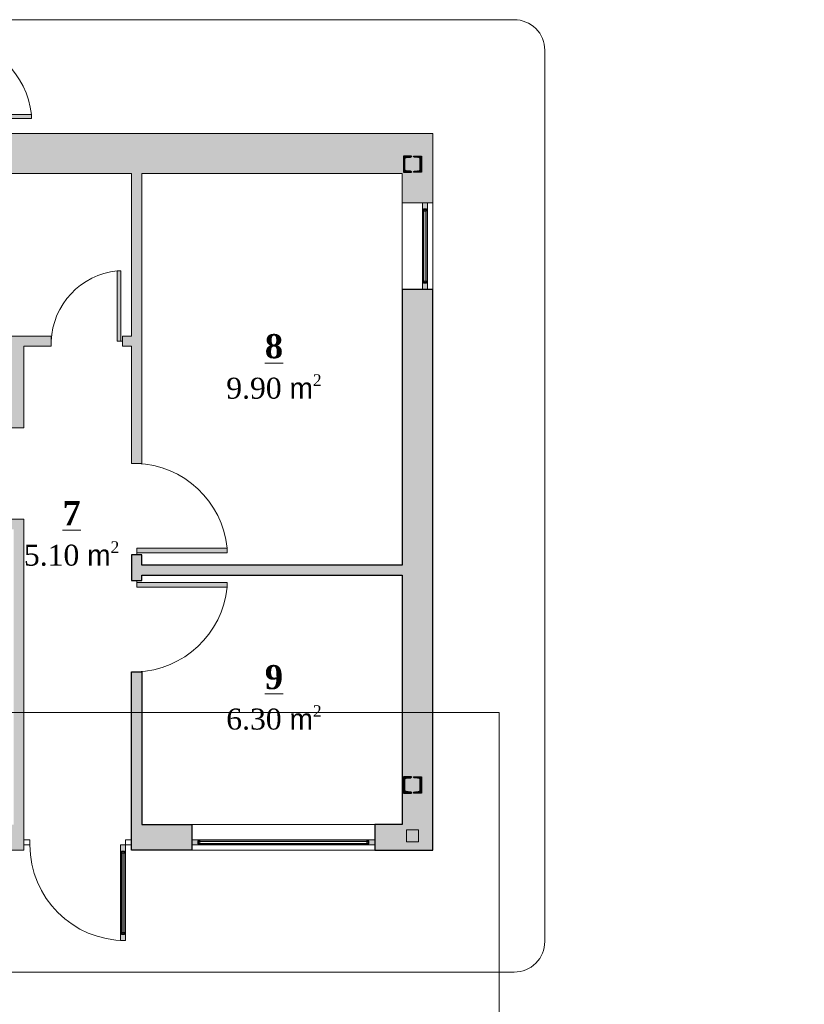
# Model space of a CAD drawing. Header units: millimetres. Extents: x -40905 to 48254, y -76282 to -42687.
# Tile 3 of 23: x -28415 to -20705, y -64324 to -54648. Entities that reach past the tile are written whole.
import ezdxf

# ---------------------------------------------------------------- set-up
doc = ezdxf.new("R2010")
doc.units = ezdxf.units.MM
for name, color, linetype, lineweight in [('CТЕНЫ', 7, 'Continuous', 30), ('gor', 251, 'Continuous', 20), ('vid vne razreza', 7, 'Continuous', 5)]:
    doc.layers.add(name, color=color, linetype=linetype, lineweight=lineweight)
doc.layers.add('KAREBEBI', color=7, linetype='Continuous')
doc.layers.add('ZOMEBI', color=20, linetype='Continuous')
doc.styles.get("Standard").update_dxf_attribs({"font": 'times.ttf'})

# ---------------------------------------------------------------- blocks, each defined once
blk = doc.blocks.new('kaobka')
at = {"layer": 'vid vne razreza', "lineweight": 9, "ltscale": 0.5}
h = blk.add_hatch(dxfattribs=at)
h.set_pattern_fill('ANSI31', color=253, style=0)
h.set_pattern_definition([(45, (1818676.401, 898355.451), (-2.2450640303, 2.2450640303), [])])
edge = h.paths.add_edge_path()
edge.add_line((20, -70), (62.8, -65.8))
edge.add_arc((61.7, -52.6), 13.3, 274.67524, 359.08296)
edge.add_line((75, -52.8), (75, 52.8))
edge.add_arc((61.7, 52.6), 13.3, 0.91704, 85.32476)
edge.add_line((62.8, 65.8), (20, 70))
edge.add_arc((20, 80), 10, 180, 270, ccw=False)
edge.add_line((10, 80), (90, 80))
edge.add_line((90, 80), (90, -80))
edge.add_line((90, -80), (10, -80))
edge.add_arc((20, -80), 10, 90, 180, ccw=False)
edge = h.paths.add_edge_path()
edge.add_line((-20, -70), (-62.8, -65.8))
edge.add_arc((-61.7, -52.6), 13.3, 180.91704, 265.32476, ccw=False)
edge.add_line((-75, -52.8), (-75, 52.8))
edge.add_arc((-61.7, 52.6), 13.3, 94.67524, 179.08296, ccw=False)
edge.add_line((-62.8, 65.8), (-20, 70))
edge.add_arc((-20, 80), 10, 270, 360)
edge.add_line((-10, 80), (-90, 80))
edge.add_line((-90, 80), (-90, -80))
edge.add_line((-90, -80), (-10, -80))
edge.add_arc((-20, -80), 10, 0, 90)
at = {"layer": 'CТЕНЫ', "lineweight": 30}
for points in [[(-20, -70), (-62.8, -65.8, -0.385907), (-75, -52.8), (-75, 52.8, -0.385907), (-62.8, 65.8), (-20, 70, 0.414214), (-10, 80), (-90, 80), (-90, -80), (-10, -80, 0.414214), (-20, -70)], [(20, -70), (62.8, -65.8, 0.385907), (75, -52.8), (75, 52.8, 0.385907), (62.8, 65.8), (20, 70, -0.414214), (10, 80), (90, 80), (90, -80), (10, -80, -0.414214), (20, -70)]]:
    blk.add_lwpolyline(points, format="xyb", dxfattribs=at)
blk = doc.blocks.new('KAREBI - 90')
at = {"layer": 'KAREBEBI', "lineweight": 20, "true_color": 0x9f622d}
blk.add_hatch(color=25, dxfattribs=at).paths.add_polyline_path([(6.67, 88.89), (2.22, 88.89), (2.22, 0), (6.67, 0)])
at = {"color": 246, "lineweight": 9}
blk.add_lwpolyline([(6.67, 88.89), (6.67, 0), (2.22, 0), (2.22, 88.89)], close=True, dxfattribs=at)
at = {"color": 246, "lineweight": 0}
blk.add_lwpolyline([(2.22, 0), (0, 0)], dxfattribs=at)
blk.add_arc((-2.62, -3.32), 92.68, 2.05318, 84.2516, dxfattribs=at)

msp = doc.modelspace()

# ---------------------------------------------------------------- hatches: boundary and pattern name
at = {"layer": 'vid vne razreza', "lineweight": 30, "ltscale": 0.5, "true_color": 0xfaf5bd}
h = msp.add_hatch(color=254, dxfattribs=at)
h.paths.add_polyline_path([(-30945.4, -55967.5), (-29145.4, -55967.5), (-29145.4, -55637.5), (-28995.4, -55637.5), (-28995.4, -55767.5), (-24355.4, -55767.5), (-24355.4, -56447.5), (-24655.4, -56447.5), (-24655.4, -56157.5), (-27215.4, -56157.5), (-27215.4, -59007.5), (-27315.4, -59007.5), (-27315.4, -57857.5), (-27405.4, -57857.5), (-27405.4, -57757.5), (-27315.4, -57757.5), (-27315.4, -56157.5), (-30965.4, -56157.5), (-30965.4, -57757.5), (-28105.4, -57757.5), (-28105.4, -57857.5), (-28375.4, -57857.5), (-28375.4, -58657.5), (-28505.4, -58657.5), (-28505.4, -57857.5), (-30955.4, -57857.5), (-30955.4, -59457.5), (-29695.4, -59457.5), (-29695.4, -59557.5), (-28375.4, -59557.5), (-28375.4, -62807.5), (-28580.4, -62807.5), (-28580.4, -62557.5), (-28475.4, -62557.5), (-28475.4, -59657.5), (-29795.4, -59657.5), (-29795.4, -59557.5), (-31025.4, -59557.5), (-31025.4, -61147.5), (-31175.4, -61147.5), (-31175.4, -56587.5), (-31225.4, -56587.5), (-31225.4, -56387.5), (-31175.4, -56387.5), (-31175.4, -54807.5), (-32505.4, -54807.5), (-32505.4, -56387.5), (-32005.4, -56387.5), (-32005.4, -56587.5), (-32525.4, -56587.5), (-32525.4, -57387.5), (-32625.4, -57387.5), (-32625.4, -54837.5), (-38135.4, -54837.5), (-38135.4, -62547.5), (-37195.4, -62547.5), (-37195.4, -62037.5), (-36915.4, -62037.5), (-36915.4, -62807.5), (-38315.4, -62807.5), (-38315.4, -54657.5), (-28995.4, -54657.5), (-28995.4, -54857.5), (-29145.4, -54857.5), (-29145.4, -54807.5), (-30945.4, -54807.5)])
h.paths.add_polyline_path([(-24655.4, -60107.5), (-24655.4, -62557.5), (-24925.4, -62557.5), (-24925.4, -62807.5), (-24355.4, -62807.5), (-24355.4, -57297.5), (-24655.4, -57297.5), (-24655.4, -60007.5), (-27215.4, -60007.5), (-27215.4, -59907.5), (-27315.4, -59907.5), (-27315.4, -60157.5), (-27215.4, -60157.5), (-27215.4, -60107.5)])
h.paths.add_polyline_path([(-27215.4, -61057.5), (-27215.4, -62557.5), (-26725.4, -62557.5), (-26725.4, -62807.5), (-27315.4, -62807.5), (-27315.4, -61057.5)], flags=17)
h.paths.add_polyline_path([(-30930.4, -62047.5), (-31180.4, -62047.5), (-31180.4, -62807.5), (-29780.4, -62807.5), (-29780.4, -62557.5), (-30930.4, -62557.5)], flags=17)
at = {"layer": 'vid vne razreza', "lineweight": 30, "ltscale": 0.5}
h = msp.add_hatch(color=254, dxfattribs=at)
h.paths.add_polyline_path([(-24441.2, -56527.6), (-24425.6, -56527.6), (-24425.6, -56513.3), (-24441.2, -56513.3)])
h.paths.add_polyline_path([(-24446.6, -56512.3), (-24419.9, -56512.3), (-24419.9, -56508.4), (-24446.6, -56508.4)], flags=17)
h.paths.add_polyline_path([(-24458.1, -56447.5), (-24458.1, -56527.5), (-24448.1, -56527.5), (-24448.1, -56507.5), (-24418.1, -56507.5), (-24418.1, -56527.5), (-24408.1, -56527.5), (-24408.1, -56447.5)])
h.paths.add_polyline_path([(-24441.2, -57217.5), (-24425.6, -57217.5), (-24425.6, -57231.8), (-24441.2, -57231.8)])
h.paths.add_polyline_path([(-24446.6, -57232.8), (-24419.9, -57232.8), (-24419.9, -57236.7), (-24446.6, -57236.7)], flags=17)
h.paths.add_polyline_path([(-24458.1, -57297.5), (-24458.1, -57217.5), (-24448.1, -57217.5), (-24448.1, -57237.5), (-24418.1, -57237.5), (-24418.1, -57217.5), (-24408.1, -57217.5), (-24408.1, -57297.5)])
h = msp.add_hatch(color=140, dxfattribs=at)
h.paths.add_polyline_path([(-24423.9, -57231.8), (-24419.9, -57231.8), (-24419.9, -56513.3), (-24423.9, -56513.3)])
h.paths.add_polyline_path([(-24446.6, -56513.3), (-24442.6, -56513.3), (-24442.6, -57231.8), (-24446.6, -57231.8)])
h = msp.add_hatch(color=254, dxfattribs=at)
h.paths.add_polyline_path([(-27408.5, -62837.6), (-27392.9, -62837.6), (-27392.9, -62823.3), (-27408.5, -62823.3)])
h.paths.add_polyline_path([(-27413.8, -62822.3), (-27387.2, -62822.3), (-27387.2, -62818.4), (-27413.8, -62818.4)], flags=17)
h.paths.add_polyline_path([(-27425.4, -62757.5), (-27425.4, -62837.5), (-27415.4, -62837.5), (-27415.4, -62817.5), (-27385.4, -62817.5), (-27385.4, -62837.5), (-27375.4, -62837.5), (-27375.4, -62757.5)])
h.paths.add_polyline_path([(-27408.5, -63617.5), (-27392.9, -63617.5), (-27392.9, -63631.8), (-27408.5, -63631.8)])
h.paths.add_polyline_path([(-27413.8, -63632.8), (-27387.2, -63632.8), (-27387.2, -63636.7), (-27413.8, -63636.7)], flags=17)
h.paths.add_polyline_path([(-27425.4, -63697.5), (-27425.4, -63617.5), (-27415.4, -63617.5), (-27415.4, -63637.5), (-27385.4, -63637.5), (-27385.4, -63617.5), (-27375.4, -63617.5), (-27375.4, -63697.5)])
h = msp.add_hatch(color=254, dxfattribs=at)
h.paths.add_polyline_path([(-25005.4, -62724.5), (-25005.4, -62740), (-24991.1, -62740), (-24991.1, -62724.5)])
h.paths.add_polyline_path([(-24990.1, -62719.1), (-24990.1, -62745.8), (-24986.2, -62745.8), (-24986.2, -62719.1)], flags=17)
h.paths.add_polyline_path([(-24925.4, -62707.5), (-25005.4, -62707.5), (-25005.4, -62717.5), (-24985.4, -62717.5), (-24985.4, -62747.5), (-25005.4, -62747.5), (-25005.4, -62757.5), (-24925.4, -62757.5)])
h.paths.add_polyline_path([(-26645.3, -62724.5), (-26645.3, -62740), (-26659.7, -62740), (-26659.7, -62724.5)])
h.paths.add_polyline_path([(-26660.7, -62719.1), (-26660.7, -62745.8), (-26664.5, -62745.8), (-26664.5, -62719.1)], flags=17)
h.paths.add_polyline_path([(-26725.4, -62707.5), (-26645.4, -62707.5), (-26645.4, -62717.5), (-26665.4, -62717.5), (-26665.4, -62747.5), (-26645.4, -62747.5), (-26645.4, -62757.5), (-26725.4, -62757.5)])
h = msp.add_hatch(color=140, dxfattribs=at)
h.paths.add_polyline_path([(-26659.7, -62741.8), (-26659.7, -62745.8), (-24991.1, -62745.8), (-24991.1, -62741.8)])
h.paths.add_polyline_path([(-24991.1, -62719.1), (-24991.1, -62723.1), (-26659.7, -62723.1), (-26659.7, -62719.1)])
h = msp.add_hatch(color=140, dxfattribs=at)
h.paths.add_polyline_path([(-27391.2, -63631.8), (-27387.2, -63631.8), (-27387.2, -62823.3), (-27391.2, -62823.3)])
h.paths.add_polyline_path([(-27413.8, -62823.3), (-27409.8, -62823.3), (-27409.8, -63631.8), (-27413.8, -63631.8)])

# ---------------------------------------------------------------- linework, layer by layer
at = {"lineweight": 5}
for points in [[(-28995.4, -55767.5), (-24355.4, -55767.5), (-24355.4, -56447.5), (-24655.4, -56447.5), (-24655.4, -56157.5), (-27215.4, -56157.5), (-27215.4, -59007.5), (-27315.4, -59007.5), (-27315.4, -57857.5), (-27405.4, -57857.5), (-27405.4, -57757.5), (-27315.4, -57757.5), (-27315.4, -56157.5), (-30965.4, -56157.5)], [(-30965.4, -57757.5), (-28105.4, -57757.5), (-28105.4, -57857.5), (-28375.4, -57857.5), (-28375.4, -58657.5), (-28505.4, -58657.5)], [(-29695.4, -59557.5), (-28375.4, -59557.5), (-28375.4, -62807.5), (-28580.4, -62807.5)]]:
    msp.add_lwpolyline(points, dxfattribs=at)
for points in [[(-24655.4, -56447.5), (-24355.4, -56447.5), (-24355.4, -57297.5), (-24655.4, -57297.5)], [(-26725.4, -62557.5), (-24925.4, -62557.5), (-24925.4, -62807.5), (-26725.4, -62807.5)], [(-24615.4, -62607.5), (-24495.4, -62607.5), (-24495.4, -62727.5), (-24615.4, -62727.5)], [(-28375.4, -62707.5), (-28315.4, -62707.5), (-28315.4, -62757.5), (-28375.4, -62757.5)], [(-27315.4, -62707.5), (-27375.4, -62707.5), (-27375.4, -62757.5), (-27315.4, -62757.5)]]:
    msp.add_lwpolyline(points, close=True, dxfattribs=at)
msp.add_lwpolyline([(-24655.4, -60107.5), (-24655.4, -62557.5), (-24925.4, -62557.5), (-24925.4, -62807.5), (-24355.4, -62807.5), (-24355.4, -57297.5), (-24655.4, -57297.5), (-24655.4, -60007.5), (-27215.4, -60007.5), (-27215.4, -59907.5), (-27315.4, -59907.5), (-27315.4, -60157.5), (-27215.4, -60157.5), (-27215.4, -60107.5), (-24655.4, -60107.5)])
msp.add_lwpolyline([(-27215.4, -61057.5), (-27215.4, -62557.5), (-26725.4, -62557.5), (-26725.4, -62807.5), (-27315.4, -62807.5), (-27315.4, -61057.5)], close=True)
at = {"color": 5, "lineweight": 5}
msp.add_lwpolyline([(-37905.4, -61457.5), (-37905.4, -65357.5), (-40905.4, -65357.5), (-40905.4, -74557.5), (-20705.4, -74557.5), (-20705.4, -65357.5), (-23705.4, -65357.5), (-23705.4, -61457.5)], close=True, dxfattribs=at)
at = {"layer": 'gor', "color": 0, "lineweight": 9}
msp.add_lwpolyline([(-23555.4, -64007.5), (-38055.4, -64007.5, -0.414214), (-38355.4, -63707.5), (-38355.4, -54647.5), (-23555.4, -54647.5, -0.414214), (-23255.4, -54947.5), (-23255.4, -63707.5, -0.414214)], format="xyb", close=True, dxfattribs=at)
at = {"layer": 'vid vne razreza', "lineweight": 15, "ltscale": 0.5}
for points in [[(-24458.1, -56447.5), (-24458.1, -56527.5), (-24448.1, -56527.5), (-24448.1, -56507.5), (-24418.1, -56507.5), (-24418.1, -56527.5), (-24408.1, -56527.5), (-24408.1, -56447.5), (-24458.1, -56447.5)], [(-24458.1, -57297.5), (-24458.1, -57217.5), (-24448.1, -57217.5), (-24448.1, -57237.5), (-24418.1, -57237.5), (-24418.1, -57217.5), (-24408.1, -57217.5), (-24408.1, -57297.5), (-24458.1, -57297.5)], [(-27425.4, -62757.5), (-27425.4, -62837.5), (-27415.4, -62837.5), (-27415.4, -62817.5), (-27385.4, -62817.5), (-27385.4, -62837.5), (-27375.4, -62837.5), (-27375.4, -62757.5), (-27425.4, -62757.5)], [(-26725.4, -62707.5), (-26645.4, -62707.5), (-26645.4, -62717.5), (-26665.4, -62717.5), (-26665.4, -62747.5), (-26645.4, -62747.5), (-26645.4, -62757.5), (-26725.4, -62757.5), (-26725.4, -62707.5)], [(-24925.4, -62707.5), (-25005.4, -62707.5), (-25005.4, -62717.5), (-24985.4, -62717.5), (-24985.4, -62747.5), (-25005.4, -62747.5), (-25005.4, -62757.5), (-24925.4, -62757.5), (-24925.4, -62707.5)], [(-27425.4, -63697.5), (-27425.4, -63617.5), (-27415.4, -63617.5), (-27415.4, -63637.5), (-27385.4, -63637.5), (-27385.4, -63617.5), (-27375.4, -63617.5), (-27375.4, -63697.5), (-27425.4, -63697.5)]]:
    msp.add_lwpolyline(points, dxfattribs=at)
for points in [[(-24446.6, -56512.3), (-24419.9, -56512.3), (-24419.9, -56508.4), (-24446.6, -56508.4)], [(-24441.2, -56527.6), (-24425.6, -56527.6), (-24425.6, -56513.3), (-24441.2, -56513.3)], [(-24446.6, -57232.8), (-24419.9, -57232.8), (-24419.9, -57236.7), (-24446.6, -57236.7)], [(-24441.2, -57217.5), (-24425.6, -57217.5), (-24425.6, -57231.8), (-24441.2, -57231.8)], [(-26660.7, -62719.1), (-26660.7, -62745.8), (-26664.5, -62745.8), (-26664.5, -62719.1)], [(-26645.3, -62724.5), (-26645.3, -62740), (-26659.7, -62740), (-26659.7, -62724.5)], [(-25005.4, -62724.5), (-25005.4, -62740), (-24991.1, -62740), (-24991.1, -62724.5)], [(-24990.1, -62719.1), (-24990.1, -62745.8), (-24986.2, -62745.8), (-24986.2, -62719.1)], [(-27413.8, -62822.3), (-27387.2, -62822.3), (-27387.2, -62818.4), (-27413.8, -62818.4)], [(-27408.5, -62837.6), (-27392.9, -62837.6), (-27392.9, -62823.3), (-27408.5, -62823.3)], [(-27413.8, -63632.8), (-27387.2, -63632.8), (-27387.2, -63636.7), (-27413.8, -63636.7)], [(-27408.5, -63617.5), (-27392.9, -63617.5), (-27392.9, -63631.8), (-27408.5, -63631.8)]]:
    msp.add_lwpolyline(points, close=True, dxfattribs=at)
at = {"layer": 'vid vne razreza', "lineweight": 9, "ltscale": 0.5}
for points in [[(-24458.1, -56527.5), (-24408.1, -56527.5), (-24408.1, -57217.5), (-24458.1, -57217.5)], [(-25005.4, -62707.5), (-25005.4, -62757.5), (-26645.4, -62757.5), (-26645.4, -62707.5)], [(-27425.4, -62837.5), (-27375.4, -62837.5), (-27375.4, -63617.5), (-27425.4, -63617.5)]]:
    msp.add_lwpolyline(points, close=True, dxfattribs=at)
at = {"layer": 'vid vne razreza', "color": 154, "lineweight": 9, "ltscale": 0.5}
for points in [[(-24446.6, -56513.3), (-24442.6, -56513.3), (-24442.6, -57231.8), (-24446.6, -57231.8)], [(-24423.9, -57231.8), (-24419.9, -57231.8), (-24419.9, -56513.3), (-24423.9, -56513.3)], [(-24991.1, -62719.1), (-24991.1, -62723.1), (-26659.7, -62723.1), (-26659.7, -62719.1)], [(-26659.7, -62741.8), (-26659.7, -62745.8), (-24991.1, -62745.8), (-24991.1, -62741.8)], [(-27413.8, -62823.3), (-27409.8, -62823.3), (-27409.8, -63631.8), (-27413.8, -63631.8)], [(-27391.2, -63631.8), (-27387.2, -63631.8), (-27387.2, -62823.3), (-27391.2, -62823.3)]]:
    msp.add_lwpolyline(points, close=True, dxfattribs=at)
at = {"layer": 'vid vne razreza', "lineweight": 0, "ltscale": 0.5}
msp.add_lwpolyline([(-27425.4, -63697.5), (-27425.4, -62757.5), (-27375.4, -62757.5), (-27375.4, -63697.5)], close=True, dxfattribs=at)
msp.add_arc((-27375.4, -62757.5), 940, 180, 270, dxfattribs=at)

# ---------------------------------------------------------------- block references
at = {"layer": 'KAREBEBI', "lineweight": 18}
for p, xscale, yscale, zscale, rotation in [((-29070.4, -55637.5), -8.666666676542, 8.666666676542, 8.666666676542, 270.0000000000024), ((-27265.4, -59907.5), -10, 10, 9.999999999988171, 270), ((-27265.4, -60157.5), 10, 10, 10, 270)]:
    msp.add_blockref('KAREBI - 90', p, dxfattribs=dict(at, xscale=xscale, yscale=yscale, zscale=zscale, rotation=rotation))
at = {"layer": 'KAREBEBI', "lineweight": 18, "xscale": -7.777777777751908, "yscale": 7.777777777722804, "zscale": 7.77777777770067}
msp.add_blockref('KAREBI - 90', (-27405.4, -57807.5), dxfattribs=at)
at = {"layer": 'vid vne razreza', "color": 2, "lineweight": 30}
for p in [(-24555.4, -56067.5), (-24555.4, -62167.5)]:
    msp.add_blockref('kaobka', p, dxfattribs=at)

# ---------------------------------------------------------------- texts
at = {"layer": 'ZOMEBI', "color": 1, "lineweight": 5, "char_height": 205.92, "width": 1379.784, "attachment_point": 2}
for s, insert in [('\\A1;{\\fTimes New Roman|b1|i0|c0|p18;\\H1.15x;\\L\\C216;8\\fTimes New Roman|b1|i0|c204|p18;\\H0.2174x;\\l\\P\\fTimes New Roman|b0|i0|c0|p18;\\H4x;\\C1;9.90\\fTimes New Roman|b0|i0|c204|p18; \\fAcadMtavr|b0|i0|c0|p2;m\\fTimes New Roman|b0|i0|c204|p18;\\H0.5512x;\\S2^ ;}', (-25916.9, -57737.8)), ('\\A1;{\\fTimes New Roman|b1|i0|c0|p18;\\H1.15x;\\L\\C216;7\\fTimes New Roman|b1|i0|c204|p18;\\H0.2174x;\\l\\P\\fTimes New Roman|b0|i0|c0|p18;\\H4x;\\C1;5.10\\fTimes New Roman|b0|i0|c204|p18; \\fAcadMtavr|b0|i0|c0|p2;m\\fTimes New Roman|b0|i0|c204|p18;\\H0.5512x;\\S2^ ;}', (-27905.3, -59378.8)), ('\\A1;{\\fTimes New Roman|b1|i0|c0|p18;\\H1.15x;\\L\\C216;9\\fTimes New Roman|b1|i0|c204|p18;\\H0.2174x;\\l\\P\\fTimes New Roman|b0|i0|c0|p18;\\H4x;\\C1;6.30\\fTimes New Roman|b0|i0|c204|p18; \\fAcadMtavr|b0|i0|c0|p2;m\\fTimes New Roman|b0|i0|c204|p18;\\H0.5512x;\\S2^ ;}', (-25916.9, -60989.6))]:
    msp.add_mtext(s, dxfattribs=dict(at, insert=insert))

doc.saveas('drawing.dxf')
